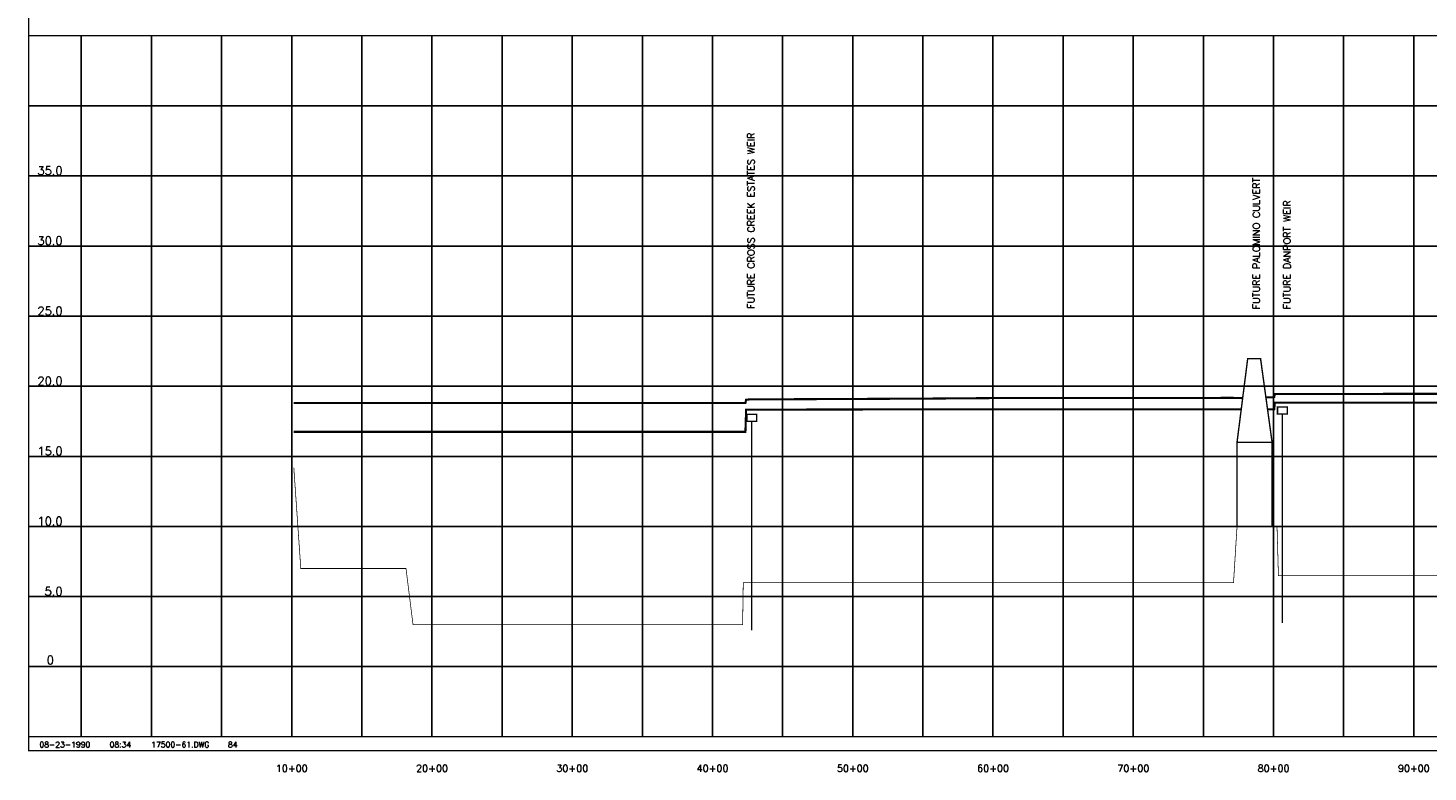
# Model space of a CAD drawing. Extents: x 228105 to 244865, y 802987 to 813726.
# Tile 1 of 3: x 228105 to 238086, y 803110 to 808416. Entities that reach past the tile are written whole.
import ezdxf
from ezdxf.enums import TextEntityAlignment as Align

# ---------------------------------------------------------------- set-up
doc = ezdxf.new("R2010")
doc.units = 0
doc.header["$LTSCALE"] = 800
doc.linetypes.add('DASHED', pattern=[0])
doc.layers.get('0').update_dxf_attribs({"linetype": 'CONTINUOUS'})
for name, color, linetype in [('BORDER', 1, 'CONTINUOUS'), ('FLOOD1', 15, 'CONTINUOUS'), ('FLOOD3', 15, 'CONTINUOUS'), ('GRID', 2, 'CONTINUOUS'), ('PRSTRUCT', 13, 'CONTINUOUS'), ('SPROF', 11, 'DASHED'), ('TEXT', 7, 'CONTINUOUS')]:
    doc.layers.add(name, color=color, linetype=linetype)
doc.styles.get("Standard").update_dxf_attribs({"font": 'ROMANT'})

# ---------------------------------------------------------------- blocks, each defined once
blk = doc.blocks.new('PRWEIR')
at = {"layer": 'PRSTRUCT', "color": 0, "const_width": 10}
blk.add_lwpolyline([(-35, 0), (-35, 50), (35, 50), (35, 0)], close=True, dxfattribs=at)
blk.add_lwpolyline([(0, 0), (0, -1490)], dxfattribs=at)
blk = doc.blocks.new('LOGON')
at = {"color": 0}
blk.add_attdef('DATE', text='', height=1, dxfattribs=at).set_placement((-1.87, 1.76), align=Align.RIGHT)
for tag, p in [('TIME', (1.56, 1.76)), ('DRAWING', (8.97, 1.76)), ('OPERATOR', (22.66, 1.76))]:
    blk.add_attdef(tag, p, '', height=1, dxfattribs=at)

msp = doc.modelspace()

# ---------------------------------------------------------------- linework, layer by layer
at = {"layer": 'BORDER', "color": 0, "const_width": 10}
msp.add_lwpolyline([(228109.9, 803261), (244859.9, 803261), (244859.9, 813721), (228109.9, 813721)], close=True, dxfattribs=at)
for points in [[(228109.9, 808361), (244859.9, 808361)], [(228109.9, 803361), (244859.9, 803361)]]:
    msp.add_lwpolyline(points, dxfattribs=at)
at = {"layer": 'FLOOD1', "color": 0, "const_width": 15}
for points in [[(236942.4, 805697), (236974.9, 805697), (236989.9, 805697), (236994.9, 805744), (237019.9, 805744), (238599.9, 805744), (238634.9, 805744), (238670.8, 805744.1)], [(229999.9, 805536), (230049.9, 805536), (230799.9, 805536), (230849.9, 805536), (233199.9, 805536), (233219.9, 805536), (233224.9, 805694), (233249.9, 805694), (234349.9, 805696), (234399.9, 805696), (235049.9, 805697), (235099.9, 805697), (236699.9, 805697), (236724.9, 805697), (236754.9, 805697)]]:
    msp.add_lwpolyline(points, dxfattribs=at)
at = {"layer": 'FLOOD3', "color": 0, "const_width": 15}
for points in [[(236930.8, 805781.1), (236974.9, 805782), (236989.9, 805784), (236994.9, 805806), (237019.9, 805806), (238599.9, 805807), (238634.9, 805807), (238680.6, 805807.7)], [(229999.9, 805741), (230049.9, 805741), (230799.9, 805741), (230849.9, 805741), (233199.9, 805741), (233219.9, 805741), (233224.9, 805765), (233249.9, 805767), (234349.9, 805772), (234399.9, 805772), (235049.9, 805777), (235099.9, 805777), (236699.9, 805778), (236724.9, 805777), (236765.2, 805777.8)]]:
    msp.add_lwpolyline(points, dxfattribs=at)
at = {"layer": 'GRID', "color": 0}
for points in [[(228484.9, 803361), (228484.9, 808361)], [(228984.9, 803361), (228984.9, 808361)], [(229484.9, 803361), (229484.9, 808361)], [(229984.9, 803361), (229984.9, 808361)], [(230484.9, 803361), (230484.9, 808361)], [(230984.9, 803361), (230984.9, 808361)], [(231484.9, 803361), (231484.9, 808361)], [(231984.9, 803361), (231984.9, 808361)], [(232484.9, 803361), (232484.9, 808361)], [(232984.9, 803361), (232984.9, 808361)], [(233484.9, 803361), (233484.9, 808361)], [(233984.9, 803361), (233984.9, 808361)], [(234484.9, 803361), (234484.9, 808361)], [(234984.9, 803361), (234984.9, 808361)], [(235484.9, 803361), (235484.9, 808361)], [(235984.9, 803361), (235984.9, 808361)], [(236484.9, 803361), (236484.9, 808361)], [(236984.9, 803361), (236984.9, 808361)], [(237484.9, 803361), (237484.9, 808361)], [(237984.9, 803361), (237984.9, 808361)], [(228109.9, 807861), (244859.9, 807861)], [(228109.9, 807361), (244859.9, 807361)], [(228109.9, 806861), (244859.9, 806861)], [(228109.9, 806361), (244859.9, 806361)], [(228109.9, 805861), (244859.9, 805861)], [(228109.9, 805361), (244859.9, 805361)], [(228109.9, 804861), (244859.9, 804861)], [(228109.9, 804361), (244859.9, 804361)], [(228109.9, 803861), (244859.9, 803861)]]:
    msp.add_lwpolyline(points, dxfattribs=at)
at = {"layer": 'PRSTRUCT', "color": 0, "const_width": 10}
for points in [[(236724.9, 805461), (236800.9, 806057.5), (236892.7, 806057.5), (236974.9, 805461)], [(236974.9, 804861), (236724.9, 804861), (236724.9, 805461), (236974.9, 805461)]]:
    msp.add_lwpolyline(points, close=True, dxfattribs=at)
at = {"layer": 'SPROF', "color": 0, "const_width": 5}
msp.add_lwpolyline([(229999.9, 805281), (230049.9, 804561), (230799.9, 804561), (230849.9, 804161), (233199.9, 804161), (233204.5, 804461), (234349.9, 804461), (234399.9, 804461), (235049.9, 804461), (235099.9, 804461), (236699.9, 804461), (236724.9, 804861), (237010.2, 804861), (237019.9, 804511), (238599.9, 804511), (238634.9, 804911), (238884.9, 804911), (239699.9, 804911), (239749.9, 804861), (240199.9, 804861), (240249.9, 804511), (243049.9, 804511), (243074.9, 804911), (243174.9, 804911)], dxfattribs=at)

# ---------------------------------------------------------------- block references
at = {"layer": 'PRSTRUCT', "color": 0}
for p in [(237048.4, 805663.5), (233264.8, 805610.2)]:
    msp.add_blockref('PRWEIR', p, dxfattribs=at)
at = {"layer": 'TEXT', "color": 0, "xscale": 40, "yscale": 40, "zscale": 40}
msp.add_blockref('LOGON', (228624.3, 803215.1), dxfattribs=at).add_auto_attribs({'DATE': '08-23-1990', 'TIME': '08:34', 'OPERATOR': '84', 'DRAWING': '17500-61.DWG'})

# ---------------------------------------------------------------- texts
at = {"layer": 'TEXT', "color": 0}
for s, p in [('FUTURE CROSS CREEK ESTATES WEIR', (233284.1, 806413)), ('FUTURE PALOMINO CULVERT', (236886.8, 806410.1)), ('FUTURE DANPORT WEIR', (237106, 806410.1))]:
    msp.add_text(s, height=50, rotation=90, dxfattribs=at).set_placement(p)
for s, p in [('35.0', (228171.8, 807368.5)), ('30.0', (228171.8, 806868.5)), ('25.0', (228171.8, 806368.5)), ('20.0', (228171.8, 805868.5)), ('15.0', (228171.8, 805368.5)), ('10.0', (228171.8, 804868.5)), ('5.0', (228222.8, 804368.5)), ('0', (228237.7, 803878))]:
    msp.add_text(s, height=60, dxfattribs=at).set_placement(p)
for s, p in [('10+00', (229985.5, 803110.5)), ('20+00', (230985.5, 803110.5)), ('30+00', (231985.5, 803110.5)), ('40+00', (232985.5, 803110.5)), ('50+00', (233985.5, 803110.5)), ('60+00', (234985.5, 803110.5)), ('70+00', (235985.5, 803110.5)), ('80+00', (236985.5, 803110.5)), ('90+00', (237985.5, 803110.5))]:
    msp.add_text(s, height=50, dxfattribs=at).set_placement(p, align=Align.CENTER)

doc.saveas('drawing.dxf')
